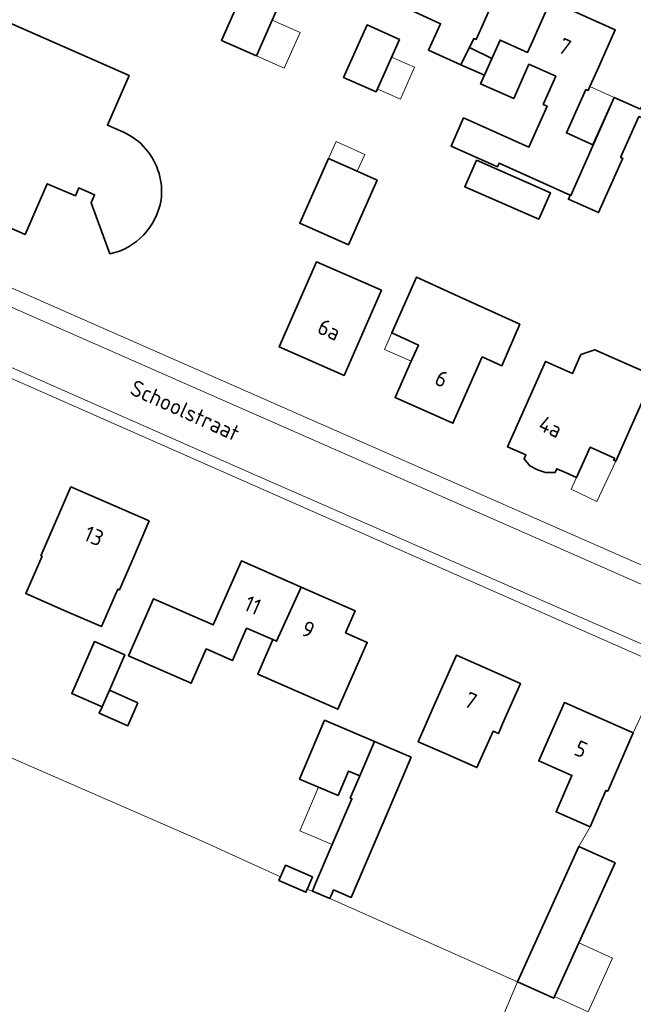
# Model space of a CAD drawing. Header units: metres. Extents: x 178952 to 185583, y 415201 to 419317.
# Tile 56 of 165: x 182024 to 182094, y 416866 to 416977. Entities that reach past the tile are written whole.
import ezdxf
from ezdxf.enums import TextEntityAlignment as Align

# ---------------------------------------------------------------- set-up
doc = ezdxf.new("R2010")
doc.units = ezdxf.units.M
for name, color, linetype, lineweight in [('B-XX-OG-BEBOUWING-GV', 252, 'Continuous', 35), ('B-XX-OG-BEBOUWING-T18', 252, 'Continuous', 18), ('B-XX-OG-BEBOUWING_OVERBOUWING-GV', 252, 'Continuous', 18), ('B-XX-OG-BEBOUWING_SCHUUR-GV', 252, 'Continuous', 35), ('B-XX-OG-TERREIN_CULTUURSCHEIDING-GV', 253, 'Continuous', 18), ('B-XX-OG-TERREIN_ERF-GV', 253, 'Continuous', 18), ('B-XX-OG-TOPOGRAFIE-T18', 253, 'Continuous', 18), ('B-XX-VH-VERHARDING_ASFALT-GV', 251, 'Continuous', 18), ('B-XX-VH-VERHARDING_BETONSTRAATSTEEN-GV', 251, 'Continuous', 18), ('B-XX-VH-VERHARDING_TEGEL-GV', 251, 'Continuous', 18)]:
    doc.layers.add(name, color=color, linetype=linetype, lineweight=lineweight)
doc.styles.add('NLCS-ISO-M-T18', font='NLCS-ISO.ttf', dxfattribs={"height": 1.8})

msp = doc.modelspace()

# ---------------------------------------------------------------- linework, layer by layer
at = {"layer": 'B-XX-OG-BEBOUWING-GV'}
for points in [[(182078.91, 416981.34), (182070.87, 416984.912), (182068.85, 416980.332), (182067.928, 416978.242), (182071.926, 416976.428), (182070.556, 416973.448), (182074.225, 416971.806), (182075.68, 416974.757), (182075.942, 416974.659), (182076.88, 416976.77)], [(182052.938, 416976.843), (182053.883, 416978.984), (182049.957, 416980.739), (182047.223, 416974.545), (182051.157, 416972.808)], [(182088.319, 416968.997), (182088.574, 416968.883), (182088.784, 416969.354), (182089.591, 416971.162), (182091.63, 416975.732), (182084.33, 416978.992), (182082.29, 416974.421), (182081.741, 416973.191), (182078.643, 416974.573), (182076.449, 416969.656), (182080.176, 416967.993), (182081.902, 416971.861), (182084.928, 416970.511), (182083.504, 416967.321), (182083.952, 416967.121), (182081.894, 416962.511), (182074.532, 416965.798), (182073.113, 416962.621), (182078.346, 416960.285), (182078.524, 416960.685), (182086.556, 416957.099), (182086.627, 416957.067), (182091.529, 416968.117), (182091.52, 416968.121), (182089.107, 416962.762), (182086.128, 416964.104), (182086.895, 416965.807)], [(182067.288, 416974.666), (182063.635, 416976.295), (182060.992, 416970.368), (182064.645, 416968.739)], [(182103.313, 416970.546), (182097.34, 416973.21), (182095.3, 416968.64), (182094.468, 416966.793), (182091.529, 416968.117), (182086.627, 416957.067), (182086.556, 416957.099), (182086.35, 416956.636), (182089.748, 416955.118), (182092.482, 416961.243), (182092.242, 416961.35), (182094.3, 416965.959), (182100.119, 416963.341)], [(182064.777, 416958.78), (182062.536, 416959.784), (182059.29, 416961.238), (182056.043, 416953.925), (182061.527, 416951.493)], [(182065.258, 416946.358), (182057.949, 416949.568), (182053.729, 416939.965), (182061.041, 416936.757)], [(182080.861, 416942.524), (182074.483, 416945.439), (182069.23, 416947.84), (182066.429, 416941.549), (182069.431, 416940.179), (182068.619, 416938.352), (182066.802, 416934.267), (182073.325, 416931.36), (182076.63, 416938.843), (182078.852, 416937.853)], [(182095.981, 416936.697), (182089.317, 416939.654), (182087.763, 416939.095), (182086.822, 416936.975), (182083.756, 416938.335), (182081.508, 416933.266), (182079.481, 416928.695), (182081.548, 416927.779), (182081.347, 416927.326), (182082.012, 416926.568), (182082.862, 416926.088), (182083.78, 416925.807), (182084.849, 416925.786), (182085.045, 416926.228), (182086.033, 416925.79), (182087.264, 416925.223), (182087.27, 416925.22), (182088.79, 416928.651), (182091.559, 416927.423), (182091.462, 416927.204), (182091.718, 416927.091), (182093.746, 416931.661)], [(182039.07, 416920.332), (182030.23, 416924.182), (182028.23, 416919.602), (182026.843, 416916.413), (182026.962, 416916.361), (182025.123, 416912.134), (182029.709, 416910.139), (182033.661, 416908.42), (182035.5, 416912.647), (182035.693, 416912.563), (182037.08, 416915.752)], [(182050.05, 416908.257), (182053.02, 416906.952), (182053.42, 416906.776), (182056.188, 416912.871), (182049.45, 416915.82), (182046.29, 416908.6), (182039.545, 416911.553), (182036.732, 416905.128), (182043.792, 416902.037), (182045.481, 416905.894), (182048.44, 416904.593)], [(182061.199, 416907.712), (182062.29, 416910.2), (182056.188, 416912.871), (182053.42, 416906.776), (182053.02, 416906.952), (182051.31, 416903.053), (182060.344, 416899.091), (182063.653, 416906.636)], [(182036.323, 416905.252), (182032.898, 416906.752), (182030.316, 416900.855), (182033.741, 416899.356), (182034.565, 416901.238)], [(182080.96, 416902.012), (182073.74, 416905.212), (182071.71, 416900.642), (182071.222, 416899.538), (182069.408, 416895.434), (182072.373, 416894.124), (182076.031, 416892.508), (182077.844, 416896.612), (182078.446, 416896.346), (182078.93, 416897.441)], [(182093.67, 416896.431), (182085.9, 416899.851), (182083.89, 416895.271), (182083.011, 416893.261), (182086.756, 416891.622), (182084.961, 416887.521), (182088.789, 416885.846), (182090.58, 416889.938), (182090.781, 416889.85), (182091.66, 416891.86)], [(182064.468, 416895.449), (182058.85, 416897.849), (182056.014, 416891.212), (182058.155, 416890.298), (182060.369, 416889.352), (182061.556, 416892.129), (182062.819, 416891.589)], [(182065.894, 416887.339), (182068.604, 416893.682), (182064.468, 416895.449), (182062.819, 416891.589), (182061.747, 416889.08), (182061.928, 416889.002), (182059.716, 416883.825), (182057.721, 416879.157), (182057.478, 416878.588), (182059.436, 416877.751), (182059.697, 416878.361), (182059.848, 416878.716), (182061.845, 416877.863)], [(182091.627, 416881.777), (182087.542, 416883.628), (182080.615, 416868.345), (182084.7, 416866.494), (182084.786, 416866.684), (182087.526, 416872.729)]]:
    msp.add_lwpolyline(points, close=True, dxfattribs=at)
msp.add_lwpolyline([(182036.09, 416964.22), (182034.337, 416965.002), (182036.784, 416970.57), (182010.099, 416982.348), (182007.245, 416975.881), (182005.025, 416970.852), (182005.299, 416970.731), (182005.771, 416971.802), (182008.608, 416970.552), (182008.135, 416969.479), (182004.67, 416961.611), (182025.06, 416952.632), (182027.555, 416958.383), (182030.727, 416957.025), (182031.118, 416957.909), (182032.894, 416957.129), (182032.492, 416956.214), (182034.623, 416950.459)], dxfattribs=at)
for points in [[(182040.166, 416959.534, 0.2223267), (182036.09, 416964.22)], [(182040.39, 416956.544, 0.1009878), (182040.166, 416959.534)], [(182034.623, 416950.459, 0.3067847), (182040.39, 416956.544)]]:
    msp.add_lwpolyline(points, format="xyb", dxfattribs=at)
at = {"layer": 'B-XX-OG-BEBOUWING_OVERBOUWING-GV'}
for points in [[(182056.082, 416975.455), (182052.938, 416976.843), (182051.157, 416972.808), (182054.301, 416971.42)], [(182066.399, 416972.672), (182064.79, 416969.064), (182067.394, 416967.903), (182069.003, 416971.511)], [(182091.52, 416968.121), (182088.784, 416969.354), (182088.574, 416968.883), (182088.319, 416968.997), (182086.895, 416965.807), (182086.128, 416964.104), (182089.107, 416962.762)], [(182063.391, 416961.691), (182060.133, 416963.138), (182059.29, 416961.238), (182062.536, 416959.784)], [(182069.431, 416940.179), (182066.429, 416941.549), (182065.605, 416939.683), (182068.619, 416938.352)], [(182091.718, 416927.091), (182091.462, 416927.204), (182091.559, 416927.423), (182088.79, 416928.651), (182087.264, 416925.223), (182086.679, 416923.907), (182089.549, 416922.525)], [(182061.928, 416889.002), (182061.747, 416889.08), (182062.819, 416891.589), (182061.556, 416892.129), (182060.369, 416889.352), (182058.155, 416890.298), (182056.058, 416885.388), (182059.716, 416883.825)], [(182091.314, 416871.012), (182087.526, 416872.729), (182084.786, 416866.684), (182088.575, 416864.967)]]:
    msp.add_lwpolyline(points, close=True, dxfattribs=at)
at = {"layer": 'B-XX-OG-BEBOUWING_SCHUUR-GV'}
for points in [[(182075.179, 416973.741), (182074.225, 416971.806), (182076.878, 416970.619), (182077.714, 416972.491)], [(182075.973, 416961.022), (182074.663, 416958.031), (182083.01, 416954.376), (182084.32, 416957.367)], [(182037.778, 416899.831), (182034.565, 416901.238), (182033.741, 416899.356), (182033.425, 416898.635), (182036.638, 416897.228)], [(182057.489, 416880.173), (182054.436, 416881.496), (182053.867, 416880.182), (182053.833, 416880.104), (182053.693, 416879.78), (182056.745, 416878.457), (182056.894, 416878.802), (182056.905, 416878.826)]]:
    msp.add_lwpolyline(points, close=True, dxfattribs=at)
at = {"layer": 'B-XX-OG-TERREIN_CULTUURSCHEIDING-GV'}
msp.add_lwpolyline([(182023.684, 416847.08), (182030.656, 416862.936), (182032.792, 416861.939), (182053.401, 416852.326), (182053.591, 416852.741), (182067.096, 416846.174), (182072.183, 416848.483), (182080.615, 416868.345), (182059.436, 416877.751), (182057.478, 416878.588), (182056.894, 416878.802), (182056.745, 416878.457), (182053.693, 416879.78), (182053.833, 416880.104), (182053.867, 416880.182), (182044.974, 416884.236), (182029.676, 416890.917), (181989.544, 416908.446)], dxfattribs=at)
at = {"layer": 'B-XX-OG-TERREIN_ERF-GV'}
for points in [[(182078.91, 416981.34), (182076.88, 416976.77), (182075.942, 416974.659), (182075.68, 416974.757), (182074.225, 416971.806), (182070.556, 416973.448), (182071.926, 416976.428), (182067.928, 416978.242), (182068.85, 416980.332), (182070.87, 416984.912)], [(182051.157, 416972.808), (182047.223, 416974.545), (182049.957, 416980.739), (182053.883, 416978.984), (182052.938, 416976.843)], [(182067.288, 416974.666), (182064.645, 416968.739), (182060.992, 416970.368), (182063.635, 416976.295)], [(182064.777, 416958.78), (182061.527, 416951.493), (182056.043, 416953.925), (182059.29, 416961.238), (182062.536, 416959.784)], [(182065.258, 416946.358), (182061.041, 416936.757), (182053.729, 416939.965), (182057.949, 416949.568)], [(182066.429, 416941.549), (182069.23, 416947.84), (182074.483, 416945.439), (182080.861, 416942.524), (182078.852, 416937.853), (182076.63, 416938.843), (182073.325, 416931.36), (182066.802, 416934.267), (182068.619, 416938.352), (182069.431, 416940.179)], [(182087.264, 416925.223), (182086.033, 416925.79), (182085.045, 416926.228), (182084.849, 416925.786), (182083.78, 416925.807), (182082.862, 416926.088), (182082.012, 416926.568), (182081.347, 416927.326), (182081.548, 416927.779), (182079.481, 416928.695), (182081.508, 416933.266), (182083.756, 416938.335), (182086.822, 416936.975), (182087.763, 416939.095), (182089.317, 416939.654), (182095.981, 416936.697), (182093.746, 416931.661), (182091.718, 416927.091), (182091.462, 416927.204), (182091.559, 416927.423), (182088.79, 416928.651), (182087.27, 416925.22)], [(182039.07, 416920.332), (182037.08, 416915.752), (182035.693, 416912.563), (182035.5, 416912.647), (182033.661, 416908.42), (182029.709, 416910.139), (182025.123, 416912.134), (182026.962, 416916.361), (182026.843, 416916.413), (182028.23, 416919.602), (182030.23, 416924.182)], [(182050.05, 416908.257), (182048.44, 416904.593), (182045.481, 416905.894), (182043.792, 416902.037), (182036.732, 416905.128), (182039.545, 416911.553), (182046.29, 416908.6), (182049.45, 416915.82), (182056.188, 416912.871), (182062.29, 416910.2), (182061.199, 416907.712), (182063.653, 416906.636), (182060.344, 416899.091), (182051.31, 416903.053), (182053.02, 416906.952)], [(182033.741, 416899.356), (182030.316, 416900.855), (182032.898, 416906.752), (182036.323, 416905.252), (182034.565, 416901.238)], [(182080.96, 416902.012), (182078.93, 416897.441), (182078.446, 416896.346), (182077.844, 416896.612), (182076.031, 416892.508), (182072.373, 416894.124), (182069.408, 416895.434), (182071.222, 416899.538), (182071.71, 416900.642), (182073.74, 416905.212)]]:
    msp.add_lwpolyline(points, close=True, dxfattribs=at)
for points in [[(182034.623, 416950.459), (182032.492, 416956.214), (182032.894, 416957.129), (182031.118, 416957.909), (182030.727, 416957.025), (182027.555, 416958.383), (182025.06, 416952.632), (182004.67, 416961.611), (182008.135, 416969.479), (182008.608, 416970.552), (182005.771, 416971.802), (182005.299, 416970.731), (182005.025, 416970.852), (182007.245, 416975.881), (182010.099, 416982.348), (182036.784, 416970.57), (182034.337, 416965.002), (182036.09, 416964.22)], [(182094.3, 416965.959), (182092.242, 416961.35), (182092.482, 416961.243), (182089.748, 416955.118), (182086.35, 416956.636), (182086.556, 416957.099), (182078.524, 416960.685), (182078.346, 416960.285), (182073.113, 416962.621), (182074.532, 416965.798), (182081.894, 416962.511), (182083.952, 416967.121), (182083.504, 416967.321), (182084.928, 416970.511), (182081.902, 416971.861), (182080.176, 416967.993), (182076.449, 416969.656), (182078.643, 416974.573), (182081.741, 416973.191), (182082.29, 416974.421), (182084.33, 416978.992), (182091.63, 416975.732), (182089.591, 416971.162), (182088.784, 416969.354), (182088.574, 416968.883), (182088.319, 416968.997), (182086.895, 416965.807), (182086.128, 416964.104), (182089.107, 416962.762), (182091.52, 416968.121), (182091.529, 416968.117), (182094.468, 416966.793)], [(181966.338, 416971.75), (182100.967, 416912.562), (182106.427, 416910.161), (182121.886, 416903.365), (182129.74, 416899.912), (182133.84, 416898.362), (182141.01, 416932.502), (182114.54, 416946.531)], [(181989.544, 416908.446), (182029.676, 416890.917), (182044.974, 416884.236), (182053.867, 416880.182), (182053.833, 416880.104), (182053.693, 416879.78), (182056.745, 416878.457), (182056.894, 416878.802), (182057.478, 416878.588), (182057.721, 416879.157), (182059.716, 416883.825), (182061.928, 416889.002), (182061.747, 416889.08), (182062.819, 416891.589), (182061.556, 416892.129), (182060.369, 416889.352), (182058.155, 416890.298), (182056.014, 416891.212), (182058.85, 416897.849), (182064.468, 416895.449), (182068.604, 416893.682), (182065.894, 416887.339), (182061.845, 416877.863), (182059.848, 416878.716), (182059.697, 416878.361), (182059.436, 416877.751), (182080.615, 416868.345), (182087.542, 416883.628), (182088.789, 416885.846), (182084.961, 416887.521), (182086.756, 416891.622), (182083.011, 416893.261), (182083.89, 416895.271), (182085.9, 416899.851), (182093.67, 416896.431), (182097.157, 416903.9), (181950.12, 416968.782)], [(182132.191, 416888.441), (182097.157, 416903.9), (182093.67, 416896.431), (182091.66, 416891.86), (182090.781, 416889.85), (182090.58, 416889.938), (182088.789, 416885.846), (182087.542, 416883.628), (182091.627, 416881.777), (182087.526, 416872.729), (182084.786, 416866.684), (182084.7, 416866.494), (182080.615, 416868.345), (182072.183, 416848.483), (182067.096, 416846.174), (182053.591, 416852.741), (182053.401, 416852.326), (182032.792, 416861.939), (182030.656, 416862.936), (182023.684, 416847.08)]]:
    msp.add_lwpolyline(points, dxfattribs=at)
for points in [[(182036.09, 416964.22, -0.2223267), (182040.166, 416959.534)], [(182040.166, 416959.534, -0.1009878), (182040.39, 416956.544)], [(182040.39, 416956.544, -0.3067847), (182034.623, 416950.459)]]:
    msp.add_lwpolyline(points, format="xyb", dxfattribs=at)
at = {"layer": 'B-XX-VH-VERHARDING_ASFALT-GV'}
msp.add_lwpolyline([(182015.419, 416947.999), (182012.912, 416942.304), (182051.251, 416925.422), (182130.256, 416890.887), (182132.602, 416896.733), (182129.07, 416898.042), (182121.088, 416901.55)], close=True, dxfattribs=at)
at = {"layer": 'B-XX-VH-VERHARDING_BETONSTRAATSTEEN-GV'}
msp.add_lwpolyline([(182133.88, 416889.302), (182132.531, 416889.892), (182130.256, 416890.887), (182051.251, 416925.422), (182012.912, 416942.304), (182004.943, 416945.812), (181950.46, 416969.802), (181947.48, 416971.349), (181945.26, 416972.762), (181940.195, 416976.292), (181939.99, 416976.082), (181939.3, 416975.261), (181940.756, 416974.195), (181942.25, 416973.101), (181944.73, 416971.502), (181947.05, 416970.222), (181950.12, 416968.782), (182097.157, 416903.9)], dxfattribs=at)
at = {"layer": 'B-XX-VH-VERHARDING_TEGEL-GV'}
msp.add_lwpolyline([(181966.338, 416971.75), (181965.547, 416969.921), (182007.448, 416951.503), (182015.419, 416947.999), (182121.088, 416901.55), (182121.886, 416903.365), (182106.427, 416910.161), (182100.967, 416912.562)], close=True, dxfattribs=at)

# ---------------------------------------------------------------- texts
at = {"layer": 'B-XX-OG-BEBOUWING-T18', "style": 'NLCS-ISO-M-T18'}
for s, rotation, p in [('7', 335.9, (182085.94, 416973.838)), ('6a', 336.3, (182059.359, 416941.918)), ('6', 336, (182072.041, 416936.38)), ('4a', 336.1, (182084.33, 416930.968)), ('13', 336.5, (182032.813, 416918.64)), ('11', 336.3, (182050.735, 416910.837)), ('9', 336.3, (182056.987, 416908.101)), ('7', 336.1, (182075.331, 416900.076)), ('5', 336.2, (182087.778, 416894.6))]:
    msp.add_text(s, height=1.8, rotation=rotation, dxfattribs=at).set_placement(p, align=Align.MIDDLE_CENTER)
at = {"layer": 'B-XX-OG-TOPOGRAFIE-T18', "style": 'NLCS-ISO-M-T18'}
msp.add_text('Schoolstraat', height=1.8, rotation=335.7, dxfattribs=at).set_placement((182043.1, 416932.803), align=Align.MIDDLE_CENTER)

doc.saveas('drawing.dxf')
